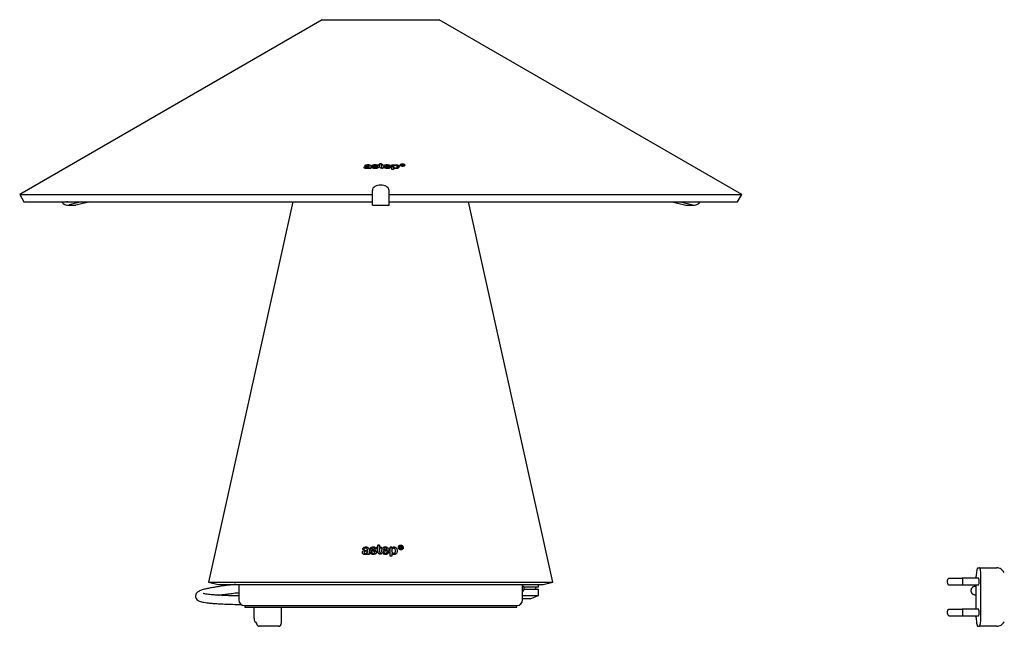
# Model space of a CAD drawing. Header units: millimetres. Extents: x -128 to 1033, y 62 to 1184.
# Tile 2 of 3: x -128 to 462, y 821 to 1184. Entities that reach past the tile are written whole.
import ezdxf

# ---------------------------------------------------------------- set-up
doc = ezdxf.new("R2010")
doc.units = ezdxf.units.MM
doc.header["$LTSCALE"] = 5

msp = doc.modelspace()

# ---------------------------------------------------------------- linework, layer by layer
at = {"color": 7, "linetype": 'Continuous', "lineweight": 25}
for p, q in [((53.52, 1183.91), (-127.82, 1079.21)), ((53.52, 1183.91), (123.52, 1183.91)), ((304.87, 1079.21), (123.52, 1183.91)), ((88.01, 1097.7), (89, 1097.7)), ((88.01, 1097.11), (88.01, 1097.7)), ((89, 1097.7), (89, 1097.11)), ((79.78, 1096.33), (78.81, 1096.31)), ((79.7, 1094.79), (79.7, 1095.43)), ((81.66, 1096.23), (81.66, 1096.28)), ((81.66, 1095.88), (81.66, 1096.23)), ((81.68, 1095.8), (81.68, 1095.88)), ((81.68, 1094.99), (81.68, 1095.8)), ((81.77, 1094.84), (81.77, 1095.11)), ((82.62, 1094.85), (81.77, 1094.84)), ((82.62, 1095.61), (82.62, 1094.85)), ((83.22, 1095.55), (84.19, 1095.56)), ((84.19, 1094.93), (84.19, 1095.56)), ((84.27, 1095.91), (84.27, 1096.53)), ((85.36, 1095.79), (84.69, 1095.85)), ((84.91, 1096.26), (85.52, 1096.2)), ((87.07, 1096.49), (86.14, 1096.48)), ((86.16, 1094.92), (86.16, 1095.49)), ((87.34, 1097.11), (88.01, 1097.11)), ((87.34, 1096.76), (87.34, 1097.11)), ((88.01, 1096.76), (87.34, 1096.76)), ((88.01, 1096.76), (88.01, 1097.11)), ((88.01, 1095.76), (88.01, 1096.76)), ((89, 1097.11), (89.89, 1097.11)), ((89, 1096.76), (89, 1097.11)), ((89, 1096.76), (89, 1095.75)), ((89.89, 1096.76), (89, 1096.76)), ((89.88, 1094.89), (89.44, 1094.89)), ((89.63, 1095.26), (89.88, 1095.26)), ((89.88, 1095.26), (89.88, 1094.89)), ((89.89, 1097.11), (89.89, 1096.76)), ((91.3, 1096.21), (93.57, 1096.19)), ((91.3, 1095.85), (91.3, 1096.21)), ((94.58, 1095.82), (91.3, 1095.85)), ((91.3, 1094.99), (91.3, 1095.85)), ((93.56, 1095.53), (94.53, 1095.51)), ((93.56, 1094.93), (93.56, 1095.53)), ((93.57, 1095.83), (93.57, 1096.19)), ((95.3, 1097.06), (96.29, 1097.04)), ((95.3, 1094.26), (95.3, 1097.06)), ((95.3, 1096.25), (96.29, 1096.25)), ((96.29, 1094.24), (95.3, 1094.26)), ((96.25, 1095.14), (96.25, 1095.93)), ((96.25, 1095.14), (96.29, 1094.93)), ((96.29, 1097.04), (96.29, 1096.75)), ((96.29, 1096.12), (96.29, 1096.75)), ((96.29, 1095.11), (96.29, 1094.24)), ((98.51, 1095.14), (98.51, 1095.89)), ((100.52, 1096.44), (100.52, 1096.88)), ((101.04, 1097.27), (101.59, 1097.26)), ((101.04, 1096.51), (101.04, 1097.27)), ((101.04, 1096.59), (101.41, 1096.59)), ((101.41, 1096.5), (101.04, 1096.51)), ((101.41, 1097.12), (101.41, 1096.92)), ((101.68, 1097.11), (101.41, 1097.12)), ((101.41, 1096.92), (101.68, 1096.91)), ((101.41, 1096.78), (101.41, 1096.92)), ((101.41, 1096.78), (101.41, 1096.5)), ((101.66, 1096.77), (101.41, 1096.78)), ((101.98, 1096.48), (101.66, 1096.77)), ((101.94, 1096.52), (101.94, 1097)), ((101.94, 1096.56), (102.03, 1096.55)), ((102.4, 1096.47), (101.98, 1096.48)), ((102.03, 1096.79), (102.4, 1096.47)), ((102.03, 1096.48), (102.03, 1096.79)), ((102.79, 1096.38), (102.79, 1096.81)), ((83.52, 1072.87), (83.52, 1081.7)), ((93.52, 1072.87), (93.52, 1081.7)), ((-127.82, 1079.21), (-125.32, 1074.88)), ((-127.82, 1079.21), (83.52, 1079.21)), ((-125.32, 1074.88), (83.52, 1074.88)), ((-98.91, 1074.88), (-99.48, 1074.88)), ((-90.83, 1074.88), (-98.26, 1072.98)), ((-85.83, 1074.88), (-93.26, 1072.98)), ((35.84, 1074.88), (-14.68, 847.01)), ((93.52, 1079.21), (304.87, 1079.21)), ((93.52, 1074.88), (302.37, 1074.88)), ((191.73, 847.01), (141.21, 1074.88)), ((263.12, 1074.88), (270.55, 1072.98)), ((268.12, 1074.88), (275.55, 1072.98)), ((276.19, 1074.88), (276.77, 1074.88)), ((302.37, 1074.88), (304.87, 1079.21)), ((-99.19, 1072.87), (-94.19, 1072.87)), ((-93.26, 1072.98), (-94.19, 1072.87)), ((83.52, 1072.87), (93.52, 1072.87)), ((270.55, 1072.98), (271.48, 1072.87)), ((271.48, 1072.87), (276.48, 1072.87)), ((86.25, 867.42), (86.25, 868.11)), ((86.25, 867.9), (86.9, 867.9)), ((86.9, 868.11), (86.9, 869.26)), ((86.9, 869.05), (87.89, 869.05)), ((86.9, 867.9), (86.9, 868.11)), ((86.9, 865.47), (86.9, 867.42)), ((87.89, 869.26), (87.89, 868.11)), ((87.89, 867.9), (87.89, 868.11)), ((87.89, 867.9), (88.79, 867.9)), ((87.89, 867.43), (87.89, 865.45)), ((88.79, 868.11), (88.79, 867.43)), ((94.19, 862.6), (94.19, 868.08)), ((94.19, 867.9), (95.19, 867.9)), ((95.19, 868.07), (95.19, 867.49)), ((95.19, 867.32), (95.19, 867.49)), ((99.42, 867.77), (99.42, 867.86)), ((99.93, 867.16), (99.93, 868.65)), ((99.93, 868.57), (100.49, 868.57)), ((100.31, 868.35), (100.31, 867.97)), ((100.31, 867.91), (100.31, 867.97)), ((100.31, 867.91), (100.58, 867.91)), ((100.31, 867.69), (100.31, 867.15)), ((100.83, 868.09), (100.83, 868.14)), ((100.93, 867.69), (100.93, 867.74)), ((100.93, 867.69), (101.27, 867.12)), ((101.69, 867.77), (101.69, 867.8)), ((78.59, 864.78), (78.59, 864.89)), ((80.55, 866.42), (80.55, 866.52)), ((80.55, 866.27), (80.55, 866.42)), ((80.57, 865.59), (80.57, 865.75)), ((80.57, 865.44), (80.57, 865.59)), ((80.67, 863.71), (80.67, 864.23)), ((81.53, 865.21), (81.53, 863.72)), ((82.12, 864.91), (83.09, 864.91)), ((83.09, 864.91), (83.09, 865.1)), ((83.16, 866.79), (83.16, 866.98)), ((83.81, 866.26), (84.41, 866.14)), ((85.05, 864.74), (85.05, 864.94)), ((88.78, 864.5), (88.78, 863.77)), ((90.2, 866.16), (90.2, 866.37)), ((90.2, 866.16), (92.47, 866.16)), ((90.2, 865.45), (90.2, 865.67)), ((92.46, 864.86), (92.46, 865.06)), ((92.46, 864.86), (93.42, 864.86)), ((92.47, 866.16), (92.47, 866.36)), ((95.15, 865.73), (95.15, 865.9)), ((95.19, 864.3), (95.19, 862.59)), ((97.41, 865.73), (97.41, 865.86)), ((446.45, 855.64), (447.25, 855.64)), ((445.46, 849.39), (445.46, 850.64)), ((448.24, 825.64), (448.24, 850.64)), ((460.32, 854.87), (461.23, 854.1)), ((-14.68, 847.01), (-8.82, 845.72)), ((-14.68, 847.01), (191.73, 847.01)), ((-8.82, 845.72), (185.87, 845.72)), ((3.47, 845.72), (3.47, 836.51)), ((173.57, 836.51), (173.57, 845.72)), ((183.09, 844.17), (174.28, 844.17)), ((181.59, 842.65), (181.59, 844.17)), ((183.09, 844.17), (183.09, 845.72)), ((185.87, 845.72), (191.73, 847.01)), ((437.05, 849.29), (429.21, 849.29)), ((429.21, 849.29), (429.22, 849.29)), ((429.21, 845.49), (437.05, 845.49)), ((446.85, 849.39), (437.05, 849.39)), ((437.05, 845.39), (446.85, 845.39)), ((445.46, 830.89), (445.46, 845.39)), ((173.57, 838.99), (183.09, 838.99)), ((183.09, 842.65), (174.48, 842.65)), ((178.09, 837.17), (183.09, 838.99)), ((183.09, 838.99), (183.09, 842.65)), ((6.97, 833.01), (170.07, 833.01)), ((7.02, 833.01), (7.02, 832.01)), ((170.02, 832.01), (170.02, 833.01)), ((178.09, 837.17), (173.57, 837.17)), ((7.02, 832.01), (170.02, 832.01)), ((12.79, 825.64), (12.79, 832.01)), ((28.99, 822.91), (28.99, 832.01)), ((437.05, 830.79), (429.21, 830.79)), ((429.21, 830.79), (429.22, 830.79)), ((429.21, 826.99), (437.05, 826.99)), ((446.85, 830.89), (437.05, 830.89)), ((437.05, 826.89), (446.85, 826.89)), ((445.46, 825.64), (445.46, 826.89)), ((27.49, 820.64), (15.73, 820.64)), ((446.45, 820.64), (447.25, 820.64)), ((461.23, 822.18), (460.32, 821.41))]:
    msp.add_line(p, q, dxfattribs=at)
at = {"color": 7, "linetype": 'Continuous', "lineweight": 25, "flags": 128}
for points in [[(88.52, 1084.91), (87.55, 1084.85), (86.61, 1084.67), (85.75, 1084.37), (84.99, 1083.97), (84.37, 1083.48), (83.91, 1082.93), (83.62, 1082.32), (83.52, 1081.7)], [(93.52, 1081.7), (93.43, 1082.32), (93.14, 1082.93), (92.68, 1083.48), (92.06, 1083.97), (91.3, 1084.37), (90.44, 1084.67), (89.5, 1084.85), (88.52, 1084.91)], [(436.92, 845.49), (437.05, 845.39), (437.2, 845.54), (437.33, 845.97), (437.42, 846.62), (437.45, 847.39), (437.42, 848.15), (437.33, 848.8), (437.2, 849.24), (437.05, 849.39), (436.92, 849.29)], [(437.05, 845.49), (437.19, 845.63), (437.32, 846.04), (437.4, 846.66), (437.43, 847.39), (437.4, 848.12), (437.32, 848.73), (437.19, 849.14), (437.05, 849.29), (437.05, 849.29)], [(436.92, 826.99), (437.05, 826.89), (437.2, 827.04), (437.33, 827.47), (437.42, 828.12), (437.45, 828.89), (437.42, 829.65), (437.33, 830.3), (437.2, 830.74), (437.05, 830.89), (436.92, 830.79)], [(437.05, 826.99), (437.19, 827.13), (437.32, 827.54), (437.4, 828.16), (437.43, 828.89), (437.4, 829.62), (437.32, 830.23), (437.19, 830.64), (437.05, 830.79), (437.05, 830.79)]]:
    msp.add_lwpolyline(points, dxfattribs=at)
at = {"color": 7, "linetype": 'Continuous', "lineweight": 25}
for centre, radius, start, end in [((-99.14, 1077.01), 4.12, 211.04193, 282.37133), ((276.43, 1077.01), 4.12, 257.62867, 328.95807), ((457.71, 850.81), 4.83, 57.22754, 89.96027), ((444.43, 847.87), 2.86, 350.32059, 32.14149), ((444.43, 846.91), 2.86, 327.85851, 9.67941), ((6.97, 836.51), 3.5, 180, 270), ((170.07, 836.51), 3.5, 270, 0), ((444.43, 829.37), 2.86, 350.32059, 32.14149), ((444.43, 828.41), 2.86, 327.85851, 9.67941), ((457.71, 825.47), 4.83, 270.03973, 302.77246)]:
    msp.add_arc(centre, radius, start, end, dxfattribs=at)
for centre, major_axis, ratio, start_param, end_param in [((88.52, 845.14), (103.5, 0), 0.221963, 1.586448, 1.592823), ((88.52, 844.42), (103.66, 0), 0.221963, 1.586423, 1.592789), ((88.52, 846.35), (103.23, 0), 0.221963, 1.576901, 1.586488), ((88.52, 845.14), (103.5, 0), 0.221963, 1.568257, 1.576886), ((88.52, 844.42), (103.66, 0), 0.221963, 1.568261, 1.576876), ((88.52, 845.14), (103.5, 0), 0.221963, 1.506398, 1.515987), ((88.52, 845.85), (103.34, 0), 0.221963, 1.454708, 1.460182), ((88.52, 845.55), (103.41, 0), 0.221963, 1.45398, 1.4566), ((88.52, 845.15), (103.49, 0), 0.221963, 1.45408, 1.456698), ((88.52, 844.86), (103.56, 0), 0.221963, 1.454365, 1.45677), ((135.01, 783.16), (-116.78, 211.2), 0.048074, 5.094538, 5.097413), ((133.77, 787.23), (-115.87, 205.64), 0.04966, 5.083228, 5.086522), ((88.52, 843.71), (103.81, 0), 0.221963, 1.6658, 1.675233), ((88.52, 840.58), (104.51, 0), 0.221963, 1.637802, 1.646005), ((88.52, 842), (104.19, 0), 0.221963, 1.623003, 1.632308), ((93.26, 840.61), (104.39, -22.42), 0.212396, 1.702656, 1.709141), ((93.23, 841.5), (104.2, -22.25), 0.2125, 1.700722, 1.70657), ((88.52, 843.86), (103.78, 0), 0.221963, 1.59544, 1.604405), ((88.52, 840.58), (104.51, 0), 0.221963, 1.568354, 1.572518), ((88.52, 841.35), (104.34, 0), 0.221963, 1.56835, 1.570794), ((88.52, 843.31), (103.9, 0), 0.221963, 1.532814, 1.554701), ((88.52, 842.57), (104.07, 0), 0.221963, 1.52321, 1.554726), ((88.52, 841.95), (104.2, 0), 0.221963, 1.523783, 1.53307), ((88.52, 839.38), (104.77, 0), 0.221963, 1.507183, 1.516655), ((88.52, 844.28), (103.69, 0), 0.221963, 1.456911, 1.460554), ((88.52, 844.28), (103.69, 0), 0.221963, 1.447299, 1.451379), ((459.71, 854.89), (-3.98, 4.15), 0.100197, 4.126616, 4.426822), ((459.71, 821.39), (3.98, 4.15), 0.100197, 4.997956, 5.298162)]:
    msp.add_ellipse(centre, major_axis=major_axis, ratio=ratio, start_param=start_param, end_param=end_param, dxfattribs=at)
for points, knots in [([(100.21, 1096.89), (100.23, 1096.98), (100.26, 1097.15), (100.53, 1097.37), (100.92, 1097.51), (101.31, 1097.57), (101.56, 1097.57), (101.66, 1097.57)], [0, 0, 0, 0, 0.22992, 0.461332, 0.671181, 0.868033, 1, 1, 1, 1]), ([(101.66, 1097.57), (101.84, 1097.56), (102.17, 1097.53), (102.6, 1097.39), (102.89, 1097.21), (103.07, 1097), (103.09, 1096.87), (103.09, 1096.8)], [0, 0, 0, 0, 0.237849, 0.436487, 0.635272, 0.831303, 1, 1, 1, 1]), ([(78.65, 1095.39), (78.66, 1095.45), (78.68, 1095.57), (78.88, 1095.75), (79.29, 1095.93), (80.23, 1096.13), (81.07, 1096.18), (81.66, 1096.23)], [0, 0, 0, 0, 0.102361, 0.189266, 0.316382, 0.524866, 1, 1, 1, 1]), ([(80.3, 1094.76), (80.05, 1094.76), (79.64, 1094.77), (79.14, 1094.89), (78.82, 1095.05), (78.67, 1095.22), (78.65, 1095.34), (78.65, 1095.39)], [0, 0, 0, 0, 0.308593, 0.526476, 0.701068, 0.876469, 1, 1, 1, 1]), ([(78.81, 1096.31), (78.84, 1096.4), (78.9, 1096.58), (79.23, 1096.81), (79.67, 1096.98), (80.19, 1097.09), (80.57, 1097.1), (80.74, 1097.11)], [0, 0, 0, 0, 0.201525, 0.404783, 0.589207, 0.807128, 1, 1, 1, 1]), ([(78.95, 1095), (78.97, 1095.01), (79.15, 1095.13), (79.44, 1095.18), (79.7, 1095.22)], [0, 0, 0, 0, 0.125137, 1, 1, 1, 1]), ([(81.68, 1095.88), (81.48, 1095.87), (81.1, 1095.84), (80.52, 1095.78), (80.07, 1095.71), (79.82, 1095.6), (79.72, 1095.52), (79.7, 1095.46), (79.7, 1095.43), (79.7, 1095.43)], [0, 0, 0, 0, 0.252274, 0.504652, 0.758676, 0.844282, 0.915983, 0.987679, 1, 1, 1, 1]), ([(79.7, 1095.43), (79.71, 1095.39), (79.72, 1095.33), (79.81, 1095.25), (79.96, 1095.18), (80.2, 1095.13), (80.41, 1095.13), (80.52, 1095.13)], [0, 0, 0, 0, 0.180387, 0.327928, 0.475377, 0.709908, 1, 1, 1, 1]), ([(80.69, 1096.75), (80.53, 1096.73), (80.29, 1096.72), (80.01, 1096.62), (79.86, 1096.52), (79.8, 1096.42), (79.79, 1096.35), (79.78, 1096.33)], [0, 0, 0, 0, 0.340895, 0.527546, 0.715793, 0.878959, 1, 1, 1, 1]), ([(81.77, 1095.11), (81.7, 1095.05), (81.55, 1094.94), (81.09, 1094.81), (80.66, 1094.77), (80.36, 1094.76), (80.3, 1094.76)], [0, 0, 0, 0, 0.232818, 0.466709, 0.896067, 1, 1, 1, 1]), ([(80.52, 1095.13), (80.68, 1095.14), (80.95, 1095.15), (81.29, 1095.25), (81.52, 1095.38), (81.66, 1095.57), (81.67, 1095.72), (81.68, 1095.8)], [0, 0, 0, 0, 0.240943, 0.401189, 0.562333, 0.745266, 1, 1, 1, 1]), ([(81.66, 1096.28), (81.65, 1096.35), (81.64, 1096.46), (81.52, 1096.59), (81.32, 1096.68), (81.04, 1096.74), (80.81, 1096.74), (80.69, 1096.75)], [0, 0, 0, 0, 0.271742, 0.415663, 0.561001, 0.774526, 1, 1, 1, 1]), ([(80.74, 1097.11), (81.03, 1097.11), (81.48, 1097.1), (82.04, 1096.97), (82.39, 1096.79), (82.63, 1096.52), (82.64, 1096.31), (82.65, 1096.19)], [0, 0, 0, 0, 0.278963, 0.433177, 0.588275, 0.772406, 1, 1, 1, 1]), ([(82.65, 1096.19), (82.65, 1096.14), (82.64, 1096.04), (82.63, 1095.85), (82.63, 1095.71), (82.62, 1095.61)], [0, 0, 0, 0, 0.250026, 0.500046, 1, 1, 1, 1]), ([(85.21, 1094.82), (84.92, 1094.83), (84.43, 1094.85), (83.82, 1095.01), (83.43, 1095.21), (83.26, 1095.41), (83.23, 1095.52), (83.22, 1095.55)], [0, 0, 0, 0, 0.314588, 0.545402, 0.740512, 0.935819, 1, 1, 1, 1]), ([(83.34, 1096.49), (83.35, 1096.55), (83.37, 1096.67), (83.59, 1096.85), (83.96, 1097.01), (84.52, 1097.13), (84.95, 1097.14), (85.16, 1097.15)], [0, 0, 0, 0, 0.144799, 0.29055, 0.4777, 0.739493, 1, 1, 1, 1]), ([(84.69, 1095.85), (84.52, 1095.87), (84.17, 1095.92), (83.75, 1096.02), (83.47, 1096.17), (83.35, 1096.32), (83.34, 1096.44), (83.34, 1096.49)], [0, 0, 0, 0, 0.252154, 0.523556, 0.677907, 0.832086, 1, 1, 1, 1]), ([(83.73, 1096.05), (83.81, 1096.09), (83.95, 1096.17), (84.16, 1096.18), (84.27, 1096.19)], [0, 0, 0, 0, 0.514287, 1, 1, 1, 1]), ([(84.19, 1095.56), (84.23, 1095.5), (84.29, 1095.39), (84.51, 1095.28), (84.82, 1095.2), (85.08, 1095.2), (85.24, 1095.2)], [0, 0, 0, 0, 0.274463, 0.463762, 0.652653, 1, 1, 1, 1]), ([(85.09, 1096.77), (85, 1096.77), (84.79, 1096.76), (84.53, 1096.72), (84.35, 1096.65), (84.28, 1096.59), (84.27, 1096.55), (84.27, 1096.53)], [0, 0, 0, 0, 0.25274, 0.621174, 0.75258, 0.885224, 1, 1, 1, 1]), ([(84.27, 1096.53), (84.27, 1096.49), (84.29, 1096.43), (84.41, 1096.36), (84.62, 1096.29), (84.8, 1096.27), (84.91, 1096.26)], [0, 0, 0, 0, 0.204381, 0.386849, 0.622848, 1, 1, 1, 1]), ([(86.14, 1096.48), (86.12, 1096.52), (86.07, 1096.6), (85.89, 1096.69), (85.59, 1096.76), (85.3, 1096.77), (85.12, 1096.77), (85.09, 1096.77)], [0, 0, 0, 0, 0.192256, 0.353595, 0.565438, 0.948703, 1, 1, 1, 1]), ([(85.16, 1097.15), (85.5, 1097.14), (86.02, 1097.12), (86.62, 1096.93), (86.95, 1096.72), (87.03, 1096.56), (87.07, 1096.49)], [0, 0, 0, 0, 0.391731, 0.60973, 0.828338, 1, 1, 1, 1]), ([(87.13, 1095.55), (87.11, 1095.47), (87.09, 1095.32), (86.84, 1095.13), (86.46, 1094.97), (85.91, 1094.85), (85.45, 1094.83), (85.21, 1094.82)], [0, 0, 0, 0, 0.167401, 0.336448, 0.489975, 0.728421, 1, 1, 1, 1]), ([(85.24, 1095.2), (85.34, 1095.2), (85.55, 1095.2), (85.8, 1095.24), (85.99, 1095.3), (86.11, 1095.37), (86.15, 1095.43), (86.16, 1095.47), (86.16, 1095.49)], [0, 0, 0, 0, 0.25239, 0.506478, 0.670672, 0.801682, 0.93337, 1, 1, 1, 1]), ([(86.16, 1095.49), (86.15, 1095.52), (86.14, 1095.57), (86.05, 1095.65), (85.84, 1095.73), (85.6, 1095.77), (85.4, 1095.79), (85.36, 1095.79)], [0, 0, 0, 0, 0.156714, 0.315273, 0.449765, 0.892797, 1, 1, 1, 1]), ([(85.52, 1096.2), (85.7, 1096.18), (86.14, 1096.13), (86.67, 1096.02), (87, 1095.84), (87.11, 1095.69), (87.12, 1095.59), (87.13, 1095.55)], [0, 0, 0, 0, 0.251887, 0.587215, 0.737647, 0.88876, 1, 1, 1, 1]), ([(86.16, 1095.23), (86.37, 1095.21), (86.6, 1095.19), (86.73, 1095.11), (86.74, 1095.1)], [0, 0, 0, 0, 0.91828, 1, 1, 1, 1]), ([(89.44, 1094.89), (89.24, 1094.9), (88.89, 1094.91), (88.48, 1095.05), (88.19, 1095.24), (88.03, 1095.49), (88.02, 1095.67), (88.01, 1095.76)], [0, 0, 0, 0, 0.238357, 0.404554, 0.570493, 0.790719, 1, 1, 1, 1]), ([(89, 1095.75), (89, 1095.69), (89.01, 1095.59), (89.08, 1095.45), (89.18, 1095.35), (89.33, 1095.29), (89.49, 1095.27), (89.59, 1095.26), (89.63, 1095.26)], [0, 0, 0, 0, 0.252257, 0.491623, 0.624487, 0.758523, 0.909519, 1, 1, 1, 1]), ([(90.3, 1096.01), (90.33, 1096.17), (90.37, 1096.45), (90.77, 1096.8), (91.31, 1097.03), (91.91, 1097.14), (92.29, 1097.14), (92.46, 1097.15)], [0, 0, 0, 0, 0.26258, 0.46737, 0.673331, 0.855085, 1, 1, 1, 1]), ([(92.52, 1094.82), (92.25, 1094.83), (91.74, 1094.86), (91.09, 1095.05), (90.63, 1095.31), (90.35, 1095.65), (90.32, 1095.89), (90.3, 1096.01)], [0, 0, 0, 0, 0.224702, 0.414745, 0.605056, 0.791894, 1, 1, 1, 1]), ([(90.45, 1095.57), (90.46, 1095.59), (90.51, 1095.78), (90.82, 1096), (91.2, 1096.1), (91.3, 1096.12)], [0, 0, 0, 0, 0.09255, 0.78265, 1, 1, 1, 1]), ([(92.46, 1096.76), (92.32, 1096.75), (92.02, 1096.74), (91.64, 1096.63), (91.41, 1096.47), (91.31, 1096.33), (91.3, 1096.24), (91.3, 1096.21)], [0, 0, 0, 0, 0.247803, 0.497472, 0.71192, 0.900828, 1, 1, 1, 1]), ([(91.3, 1095.85), (91.32, 1095.77), (91.35, 1095.62), (91.6, 1095.42), (91.92, 1095.29), (92.24, 1095.23), (92.43, 1095.23), (92.49, 1095.23)], [0, 0, 0, 0, 0.259136, 0.479983, 0.700813, 0.912826, 1, 1, 1, 1]), ([(92.46, 1097.15), (92.72, 1097.13), (93.23, 1097.11), (93.87, 1096.9), (94.34, 1096.59), (94.58, 1096.22), (94.58, 1095.95), (94.58, 1095.82)], [0, 0, 0, 0, 0.199295, 0.400443, 0.575451, 0.796372, 1, 1, 1, 1]), ([(93.57, 1096.19), (93.56, 1096.28), (93.52, 1096.42), (93.29, 1096.59), (93, 1096.7), (92.71, 1096.75), (92.52, 1096.76), (92.46, 1096.76)], [0, 0, 0, 0, 0.285153, 0.483097, 0.680125, 0.905925, 1, 1, 1, 1]), ([(92.49, 1095.23), (92.69, 1095.23), (92.99, 1095.24), (93.34, 1095.35), (93.48, 1095.45), (93.54, 1095.51), (93.56, 1095.53)], [0, 0, 0, 0, 0.4481167, 0.6814488, 0.9148716, 1, 1, 1, 1]), ([(94.53, 1095.51), (94.44, 1095.41), (94.27, 1095.19), (93.76, 1094.96), (93.16, 1094.83), (92.74, 1094.82), (92.52, 1094.82)], [0, 0, 0, 0, 0.263534, 0.529016, 0.760362, 1, 1, 1, 1]), ([(97.4, 1096.67), (97.27, 1096.67), (97.02, 1096.66), (96.7, 1096.56), (96.45, 1096.43), (96.27, 1096.21), (96.26, 1096.04), (96.25, 1095.93)], [0, 0, 0, 0, 0.176102, 0.353781, 0.520113, 0.699053, 1, 1, 1, 1]), ([(96.25, 1095.93), (96.26, 1095.82), (96.28, 1095.63), (96.49, 1095.39), (96.79, 1095.24), (97.11, 1095.16), (97.32, 1095.15), (97.4, 1095.15)], [0, 0, 0, 0, 0.327855, 0.516816, 0.706485, 0.88785, 1, 1, 1, 1]), ([(96.29, 1096.75), (96.39, 1096.81), (96.6, 1096.94), (97.08, 1097.06), (97.43, 1097.07), (97.62, 1097.07)], [0, 0, 0, 0, 0.324286, 0.649943, 1, 1, 1, 1]), ([(97.62, 1094.74), (97.41, 1094.75), (97.04, 1094.78), (96.57, 1094.92), (96.38, 1095.05), (96.29, 1095.11)], [0, 0, 0, 0, 0.390052, 0.705408, 1, 1, 1, 1]), ([(98.51, 1095.89), (98.49, 1096.01), (98.47, 1096.21), (98.25, 1096.44), (98, 1096.58), (97.71, 1096.66), (97.5, 1096.67), (97.4, 1096.67)], [0, 0, 0, 0, 0.351381, 0.545784, 0.703638, 0.862731, 1, 1, 1, 1]), ([(97.4, 1095.15), (97.52, 1095.15), (97.75, 1095.15), (98.04, 1095.23), (98.28, 1095.37), (98.48, 1095.59), (98.5, 1095.78), (98.51, 1095.89)], [0, 0, 0, 0, 0.17265, 0.31841, 0.463489, 0.690162, 1, 1, 1, 1]), ([(97.62, 1097.07), (97.83, 1097.05), (98.25, 1097.02), (98.8, 1096.84), (99.25, 1096.57), (99.5, 1096.22), (99.53, 1095.98), (99.54, 1095.86)], [0, 0, 0, 0, 0.187836, 0.376609, 0.557157, 0.799524, 1, 1, 1, 1]), ([(99.54, 1095.86), (99.51, 1095.69), (99.47, 1095.41), (99.09, 1095.05), (98.57, 1094.83), (98.04, 1094.74), (97.73, 1094.74), (97.62, 1094.74)], [0, 0, 0, 0, 0.3005, 0.508445, 0.71794, 0.903254, 1, 1, 1, 1]), ([(98.42, 1096.19), (98.45, 1096.19), (98.79, 1096.15), (99.38, 1095.78), (99.48, 1095.38), (99.54, 1095.14)], [0, 0, 0, 0, 0.0407234, 0.4141503, 1, 1, 1, 1]), ([(101.66, 1096.13), (101.48, 1096.15), (101.11, 1096.18), (100.65, 1096.33), (100.35, 1096.54), (100.22, 1096.73), (100.22, 1096.85), (100.21, 1096.89)], [0, 0, 0, 0, 0.239581, 0.480914, 0.691755, 0.889388, 1, 1, 1, 1]), ([(101.66, 1097.43), (101.5, 1097.42), (101.19, 1097.42), (100.83, 1097.3), (100.6, 1097.14), (100.53, 1097), (100.52, 1096.91), (100.52, 1096.88)], [0, 0, 0, 0, 0.2662119, 0.5044317, 0.7107961, 0.9096767, 1, 1, 1, 1]), ([(100.52, 1096.88), (100.54, 1096.79), (100.56, 1096.64), (100.81, 1096.46), (101.11, 1096.34), (101.41, 1096.28), (101.6, 1096.27), (101.66, 1096.27)], [0, 0, 0, 0, 0.286279, 0.486219, 0.68552, 0.902486, 1, 1, 1, 1]), ([(101.59, 1097.26), (101.67, 1097.25), (101.84, 1097.25), (102.05, 1097.21), (102.2, 1097.17), (102.27, 1097.11), (102.3, 1097.05), (102.3, 1097.01), (102.31, 1096.99)], [0, 0, 0, 0, 0.248274, 0.513358, 0.633574, 0.754815, 0.895524, 1, 1, 1, 1]), ([(102.79, 1096.81), (102.78, 1096.9), (102.75, 1097.05), (102.5, 1097.24), (102.21, 1097.36), (101.91, 1097.42), (101.72, 1097.43), (101.66, 1097.43)], [0, 0, 0, 0, 0.289612, 0.490804, 0.691348, 0.901474, 1, 1, 1, 1]), ([(101.66, 1096.27), (101.8, 1096.27), (102.07, 1096.28), (102.41, 1096.37), (102.65, 1096.5), (102.78, 1096.65), (102.79, 1096.76), (102.79, 1096.81)], [0, 0, 0, 0, 0.2363207, 0.4361411, 0.6357769, 0.8398748, 1, 1, 1, 1]), ([(103.09, 1096.8), (103.08, 1096.71), (103.04, 1096.54), (102.76, 1096.32), (102.37, 1096.18), (101.99, 1096.13), (101.75, 1096.13), (101.66, 1096.13)], [0, 0, 0, 0, 0.234837, 0.471847, 0.682874, 0.879656, 1, 1, 1, 1]), ([(101.94, 1097), (101.93, 1097.02), (101.93, 1097.04), (101.89, 1097.07), (101.83, 1097.09), (101.76, 1097.11), (101.71, 1097.11), (101.68, 1097.11)], [0, 0, 0, 0, 0.237391, 0.395123, 0.552773, 0.794899, 1, 1, 1, 1]), ([(101.68, 1096.91), (101.73, 1096.91), (101.8, 1096.91), (101.88, 1096.93), (101.91, 1096.95), (101.94, 1096.98), (101.94, 1096.99), (101.94, 1097)], [0, 0, 0, 0, 0.394837, 0.559735, 0.725589, 0.875426, 1, 1, 1, 1]), ([(102.31, 1096.99), (102.3, 1096.96), (102.3, 1096.91), (102.22, 1096.85), (102.13, 1096.82), (102.06, 1096.8), (102.03, 1096.79)], [0, 0, 0, 0, 0.314528, 0.560801, 0.805932, 1, 1, 1, 1]), ([(77.7, 866.63), (77.73, 866.81), (77.79, 867.16), (78.14, 867.64), (78.64, 867.98), (79.17, 868.13), (79.5, 868.15), (79.64, 868.16)], [0, 0, 0, 0, 0.20106, 0.403932, 0.627417, 0.852651, 1, 1, 1, 1]), ([(79.59, 867.45), (79.43, 867.43), (79.19, 867.41), (78.9, 867.23), (78.74, 867.01), (78.69, 866.81), (78.68, 866.68), (78.68, 866.65)], [0, 0, 0, 0, 0.344567, 0.532564, 0.72219, 0.922065, 1, 1, 1, 1]), ([(80.55, 866.52), (80.54, 866.67), (80.53, 866.89), (80.4, 867.16), (80.2, 867.33), (79.92, 867.44), (79.7, 867.45), (79.59, 867.45)], [0, 0, 0, 0, 0.284801, 0.431043, 0.578767, 0.792009, 1, 1, 1, 1]), ([(79.64, 868.16), (79.93, 868.15), (80.38, 868.14), (80.93, 867.88), (81.29, 867.52), (81.52, 866.98), (81.53, 866.57), (81.54, 866.33)], [0, 0, 0, 0, 0.2785872, 0.4330482, 0.5883084, 0.7703257, 1, 1, 1, 1]), ([(82.23, 866.92), (82.24, 867.04), (82.27, 867.27), (82.48, 867.61), (82.85, 867.93), (83.41, 868.15), (83.84, 868.18), (84.05, 868.2)], [0, 0, 0, 0, 0.144521, 0.289981, 0.478176, 0.736595, 1, 1, 1, 1]), ([(82.23, 866.75), (82.24, 866.85), (82.26, 867.05), (82.45, 867.41), (83.01, 867.9), (83.64, 867.96), (84.05, 868)], [0, 0, 0, 0, 0.125645, 0.251257, 0.501397, 1, 1, 1, 1]), ([(83.99, 867.46), (83.9, 867.45), (83.68, 867.44), (83.42, 867.35), (83.24, 867.21), (83.18, 867.11), (83.17, 867.03), (83.16, 866.98), (83.16, 866.98)], [0, 0, 0, 0, 0.252487, 0.6353, 0.765746, 0.873964, 0.982578, 1, 1, 1, 1]), ([(85.04, 866.89), (85, 866.98), (84.94, 867.15), (84.71, 867.34), (84.38, 867.44), (84.13, 867.45), (83.99, 867.46)], [0, 0, 0, 0, 0.226986, 0.422608, 0.672549, 1, 1, 1, 1]), ([(84.05, 868.2), (84.39, 868.17), (84.92, 868.13), (85.52, 867.75), (85.84, 867.34), (85.93, 867.03), (85.97, 866.89)], [0, 0, 0, 0, 0.3934748, 0.6111553, 0.8294069, 1, 1, 1, 1]), ([(84.05, 868), (84.29, 867.99), (84.77, 867.96), (85.37, 867.66), (85.72, 867.34), (85.79, 867.15), (85.79, 867.13)], [0, 0, 0, 0, 0.347689, 0.694247, 0.966908, 1, 1, 1, 1]), ([(89.19, 865.98), (89.22, 866.28), (89.27, 866.81), (89.66, 867.51), (90.2, 867.96), (90.8, 868.18), (91.19, 868.2), (91.36, 868.21)], [0, 0, 0, 0, 0.2587855, 0.4641723, 0.6705883, 0.8549808, 1, 1, 1, 1]), ([(91.36, 867.45), (91.19, 867.44), (90.89, 867.41), (90.54, 867.18), (90.32, 866.9), (90.21, 866.61), (90.2, 866.43), (90.2, 866.37)], [0, 0, 0, 0, 0.2890771, 0.4870892, 0.6850485, 0.8932367, 1, 1, 1, 1]), ([(91.36, 868.21), (91.62, 868.19), (92.13, 868.14), (92.77, 867.74), (93.23, 867.14), (93.47, 866.42), (93.47, 865.89), (93.47, 865.64)], [0, 0, 0, 0, 0.200261, 0.402561, 0.576137, 0.800707, 1, 1, 1, 1]), ([(92.47, 866.36), (92.45, 866.52), (92.42, 866.8), (92.18, 867.14), (91.89, 867.35), (91.6, 867.45), (91.42, 867.45), (91.36, 867.45)], [0, 0, 0, 0, 0.289696, 0.48843, 0.68643, 0.901486, 1, 1, 1, 1]), ([(95.19, 867.49), (95.3, 867.62), (95.52, 867.9), (96, 868.12), (96.35, 868.14), (96.51, 868.15)], [0, 0, 0, 0, 0.340754, 0.683054, 1, 1, 1, 1]), ([(96.51, 868.15), (96.73, 868.12), (97.16, 868.07), (97.72, 867.72), (98.16, 867.18), (98.4, 866.53), (98.42, 866.05), (98.43, 865.84)], [0, 0, 0, 0, 0.192081, 0.385535, 0.565164, 0.81062, 1, 1, 1, 1]), ([(99.11, 867.87), (99.12, 868.04), (99.15, 868.39), (99.43, 868.83), (99.83, 869.12), (100.22, 869.24), (100.46, 869.24), (100.56, 869.25)], [0, 0, 0, 0, 0.232373, 0.466115, 0.678806, 0.87644, 1, 1, 1, 1]), ([(99.11, 867.77), (99.13, 867.98), (99.18, 868.4), (99.56, 868.88), (100.05, 869.14), (100.39, 869.17), (100.56, 869.19)], [0, 0, 0, 0, 0.279743, 0.559109, 0.779448, 1, 1, 1, 1]), ([(100.56, 866.44), (100.37, 866.46), (100.01, 866.5), (99.54, 866.79), (99.24, 867.19), (99.12, 867.56), (99.11, 867.79), (99.11, 867.87)], [0, 0, 0, 0, 0.24127, 0.48442, 0.692951, 0.888429, 1, 1, 1, 1]), ([(100.56, 868.97), (100.42, 868.96), (100.14, 868.94), (99.79, 868.74), (99.55, 868.45), (99.44, 868.15), (99.43, 867.95), (99.42, 867.86)], [0, 0, 0, 0, 0.227308, 0.456993, 0.657374, 0.859169, 1, 1, 1, 1]), ([(99.42, 867.86), (99.43, 867.72), (99.45, 867.46), (99.65, 867.13), (99.92, 866.88), (100.24, 866.73), (100.46, 866.72), (100.56, 866.71)], [0, 0, 0, 0, 0.241952, 0.434632, 0.626634, 0.841001, 1, 1, 1, 1]), ([(99.42, 867.77), (99.44, 867.61), (99.47, 867.27), (99.77, 866.9), (100.15, 866.68), (100.42, 866.66), (100.56, 866.65)], [0, 0, 0, 0, 0.279973, 0.559235, 0.779506, 1, 1, 1, 1]), ([(100.49, 868.63), (100.58, 868.63), (100.74, 868.62), (100.95, 868.56), (101.09, 868.48), (101.17, 868.37), (101.2, 868.25), (101.21, 868.17), (101.21, 868.14)], [0, 0, 0, 0, 0.251098, 0.509761, 0.630424, 0.752089, 0.9082, 1, 1, 1, 1]), ([(100.49, 868.57), (100.66, 868.56), (100.87, 868.55), (101.09, 868.43), (101.19, 868.3), (101.2, 868.18), (101.21, 868.1)], [0, 0, 0, 0, 0.500102, 0.625417, 0.750538, 1, 1, 1, 1]), ([(100.56, 869.25), (100.73, 869.23), (101.09, 869.18), (101.55, 868.9), (101.85, 868.5), (101.98, 868.12), (101.99, 867.88), (101.99, 867.79)], [0, 0, 0, 0, 0.235805, 0.473485, 0.680657, 0.884272, 1, 1, 1, 1]), ([(100.56, 869.19), (100.77, 869.16), (101.2, 869.12), (101.68, 868.74), (101.95, 868.26), (101.98, 867.94), (101.99, 867.77)], [0, 0, 0, 0, 0.279791, 0.559108, 0.779483, 1, 1, 1, 1]), ([(101.69, 867.8), (101.68, 867.95), (101.65, 868.21), (101.46, 868.56), (101.19, 868.8), (100.87, 868.94), (100.65, 868.96), (100.56, 868.97)], [0, 0, 0, 0, 0.246446, 0.440864, 0.635052, 0.840519, 1, 1, 1, 1]), ([(100.56, 866.71), (100.7, 866.71), (100.96, 866.73), (101.3, 866.92), (101.55, 867.18), (101.67, 867.5), (101.68, 867.71), (101.69, 867.8)], [0, 0, 0, 0, 0.235963, 0.437496, 0.63851, 0.839287, 1, 1, 1, 1]), ([(101.99, 867.79), (101.98, 867.62), (101.95, 867.28), (101.68, 866.85), (101.29, 866.57), (100.9, 866.44), (100.65, 866.44), (100.56, 866.44)], [0, 0, 0, 0, 0.231177, 0.46458, 0.663987, 0.873626, 1, 1, 1, 1]), ([(100.56, 866.65), (100.73, 866.66), (101.07, 866.7), (101.45, 867), (101.66, 867.38), (101.68, 867.64), (101.69, 867.77)], [0, 0, 0, 0, 0.2797, 0.559143, 0.779302, 1, 1, 1, 1]), ([(100.83, 868.14), (100.83, 868.17), (100.82, 868.21), (100.79, 868.27), (100.74, 868.31), (100.66, 868.34), (100.61, 868.34), (100.58, 868.35)], [0, 0, 0, 0, 0.219023, 0.375795, 0.532794, 0.760304, 1, 1, 1, 1]), ([(100.58, 867.97), (100.62, 867.97), (100.69, 867.97), (100.77, 868), (100.81, 868.05), (100.83, 868.1), (100.83, 868.13), (100.83, 868.14)], [0, 0, 0, 0, 0.392797, 0.556305, 0.720686, 0.876795, 1, 1, 1, 1]), ([(100.58, 867.91), (100.61, 867.91), (100.68, 867.91), (100.77, 867.94), (100.82, 868.01), (100.83, 868.06), (100.83, 868.09)], [0, 0, 0, 0, 0.281195, 0.560709, 0.780425, 1, 1, 1, 1]), ([(101.21, 868.14), (101.2, 868.08), (101.2, 867.99), (101.12, 867.87), (101.03, 867.79), (100.96, 867.76), (100.93, 867.74)], [0, 0, 0, 0, 0.311384, 0.55648, 0.800436, 1, 1, 1, 1]), ([(77.55, 864.84), (77.55, 864.96), (77.57, 865.19), (77.77, 865.53), (78.18, 865.87), (79.12, 866.25), (79.97, 866.35), (80.55, 866.42)], [0, 0, 0, 0, 0.1016264, 0.1879876, 0.3143672, 0.5234716, 1, 1, 1, 1]), ([(79.2, 863.58), (78.91, 863.6), (78.46, 863.62), (77.96, 863.92), (77.68, 864.23), (77.56, 864.55), (77.55, 864.76), (77.55, 864.84)], [0, 0, 0, 0, 0.367142, 0.563411, 0.730605, 0.898452, 1, 1, 1, 1]), ([(80.57, 865.75), (80.38, 865.72), (79.99, 865.68), (79.42, 865.57), (78.97, 865.44), (78.72, 865.24), (78.62, 865.09), (78.6, 864.97), (78.59, 864.9), (78.59, 864.89)], [0, 0, 0, 0, 0.251545, 0.503192, 0.756397, 0.842041, 0.913535, 0.98505, 1, 1, 1, 1]), ([(78.59, 864.89), (78.6, 864.81), (78.62, 864.67), (78.74, 864.5), (78.93, 864.37), (79.17, 864.3), (79.34, 864.3), (79.41, 864.3)], [0, 0, 0, 0, 0.212209, 0.363247, 0.556213, 0.817417, 1, 1, 1, 1]), ([(78.59, 864.78), (78.6, 864.71), (78.61, 864.57), (78.74, 864.39), (79, 864.21), (79.24, 864.19), (79.41, 864.17)], [0, 0, 0, 0, 0.186982, 0.373551, 0.560891, 1, 1, 1, 1]), ([(80.67, 864.23), (80.59, 864.12), (80.43, 863.89), (79.94, 863.65), (79.52, 863.59), (79.23, 863.58), (79.2, 863.58)], [0, 0, 0, 0, 0.245109, 0.491695, 0.946234, 1, 1, 1, 1]), ([(79.41, 864.3), (79.58, 864.31), (79.85, 864.34), (80.2, 864.52), (80.43, 864.78), (80.56, 865.16), (80.57, 865.44), (80.57, 865.59)], [0, 0, 0, 0, 0.249499, 0.410106, 0.571603, 0.76081, 1, 1, 1, 1]), ([(79.41, 864.17), (79.6, 864.19), (79.98, 864.21), (80.41, 864.56), (80.56, 865.02), (80.57, 865.3), (80.57, 865.44)], [0, 0, 0, 0, 0.280261, 0.558099, 0.778649, 1, 1, 1, 1]), ([(81.54, 866.33), (81.54, 866.24), (81.54, 866.05), (81.53, 865.68), (81.53, 865.39), (81.53, 865.21)], [0, 0, 0, 0, 0.250062, 0.500093, 1, 1, 1, 1]), ([(84.11, 863.65), (83.82, 863.67), (83.32, 863.71), (82.69, 864.03), (82.29, 864.47), (82.15, 864.86), (82.12, 865.06), (82.12, 865.08)], [0, 0, 0, 0, 0.316794, 0.543987, 0.772901, 0.968269, 1, 1, 1, 1]), ([(83.58, 865.66), (83.41, 865.71), (83.07, 865.79), (82.65, 865.99), (82.38, 866.27), (82.25, 866.58), (82.24, 866.8), (82.23, 866.92)], [0, 0, 0, 0, 0.251782, 0.517717, 0.669381, 0.820926, 1, 1, 1, 1]), ([(83.09, 865.1), (83.12, 864.99), (83.17, 864.79), (83.37, 864.57), (83.64, 864.42), (83.91, 864.38), (84.09, 864.38), (84.14, 864.37)], [0, 0, 0, 0, 0.238011, 0.429535, 0.620836, 0.906918, 1, 1, 1, 1]), ([(83.09, 864.91), (83.12, 864.78), (83.2, 864.53), (83.58, 864.22), (83.93, 864.19), (84.14, 864.18)], [0, 0, 0, 0, 0.280469, 0.560284, 1, 1, 1, 1]), ([(83.16, 866.98), (83.17, 866.92), (83.18, 866.8), (83.3, 866.65), (83.51, 866.53), (83.7, 866.48), (83.81, 866.45)], [0, 0, 0, 0, 0.204465, 0.38682, 0.622973, 1, 1, 1, 1]), ([(83.16, 866.79), (83.18, 866.71), (83.2, 866.54), (83.47, 866.35), (83.68, 866.29), (83.81, 866.26)], [0, 0, 0, 0, 0.27815, 0.55805, 1, 1, 1, 1]), ([(86.02, 865.06), (86.01, 864.91), (85.98, 864.62), (85.74, 864.24), (85.36, 863.92), (84.8, 863.7), (84.35, 863.67), (84.11, 863.65)], [0, 0, 0, 0, 0.167103, 0.335911, 0.492195, 0.730832, 1, 1, 1, 1]), ([(84.14, 864.37), (84.3, 864.39), (84.54, 864.4), (84.82, 864.53), (84.97, 864.66), (85.04, 864.81), (85.05, 864.9), (85.05, 864.94)], [0, 0, 0, 0, 0.411005, 0.589793, 0.770249, 0.889788, 1, 1, 1, 1]), ([(84.14, 864.18), (84.34, 864.19), (84.64, 864.22), (84.94, 864.42), (85.04, 864.59), (85.05, 864.69), (85.05, 864.74)], [0, 0, 0, 0, 0.4996243, 0.7492889, 0.8745657, 1, 1, 1, 1]), ([(85.05, 864.94), (85.05, 864.99), (85.04, 865.11), (84.95, 865.25), (84.73, 865.41), (84.49, 865.49), (84.3, 865.53), (84.26, 865.54)], [0, 0, 0, 0, 0.156574, 0.31499, 0.449395, 0.892288, 1, 1, 1, 1]), ([(84.41, 866.34), (84.6, 866.3), (84.99, 866.21), (85.47, 866.03), (85.81, 865.75), (86, 865.43), (86.01, 865.18), (86.02, 865.06)], [0, 0, 0, 0, 0.251652, 0.521468, 0.674864, 0.829073, 1, 1, 1, 1]), ([(84.41, 866.14), (84.84, 866.05), (85.44, 865.92), (85.97, 865.34), (86, 865.01), (86.02, 864.85)], [0, 0, 0, 0, 0.560373, 0.780009, 1, 1, 1, 1]), ([(88.34, 863.77), (88.14, 863.79), (87.78, 863.82), (87.37, 864.1), (87.09, 864.46), (86.93, 864.94), (86.91, 865.29), (86.9, 865.47)], [0, 0, 0, 0, 0.242519, 0.407464, 0.572054, 0.788727, 1, 1, 1, 1]), ([(87.89, 865.45), (87.9, 865.34), (87.91, 865.13), (87.98, 864.88), (88.08, 864.68), (88.22, 864.57), (88.38, 864.51), (88.48, 864.51), (88.52, 864.5)], [0, 0, 0, 0, 0.252219, 0.49189, 0.623341, 0.756014, 0.906814, 1, 1, 1, 1]), ([(91.43, 863.66), (91.15, 863.68), (90.64, 863.73), (89.98, 864.09), (89.53, 864.6), (89.25, 865.26), (89.21, 865.72), (89.19, 865.98)], [0, 0, 0, 0, 0.226315, 0.415908, 0.60601, 0.787692, 1, 1, 1, 1]), ([(90.2, 865.67), (90.21, 865.51), (90.25, 865.2), (90.51, 864.81), (90.86, 864.55), (91.17, 864.47), (91.34, 864.46), (91.38, 864.46)], [0, 0, 0, 0, 0.252123, 0.506858, 0.725775, 0.930462, 1, 1, 1, 1]), ([(90.2, 865.45), (90.22, 865.28), (90.26, 864.93), (90.57, 864.53), (90.96, 864.29), (91.24, 864.26), (91.38, 864.25)], [0, 0, 0, 0, 0.280039, 0.559637, 0.779746, 1, 1, 1, 1]), ([(91.38, 864.46), (91.59, 864.47), (91.9, 864.49), (92.24, 864.72), (92.38, 864.9), (92.44, 865.03), (92.46, 865.06)], [0, 0, 0, 0, 0.459181, 0.688172, 0.91735, 1, 1, 1, 1]), ([(91.38, 864.25), (91.51, 864.26), (91.75, 864.27), (92.08, 864.39), (92.33, 864.6), (92.41, 864.77), (92.46, 864.86)], [0, 0, 0, 0, 0.280385, 0.560101, 0.779977, 1, 1, 1, 1]), ([(93.42, 865.05), (93.34, 864.83), (93.16, 864.4), (92.65, 863.95), (92.05, 863.69), (91.64, 863.67), (91.43, 863.66)], [0, 0, 0, 0, 0.266369, 0.535132, 0.762675, 1, 1, 1, 1]), ([(96.3, 867.37), (96.17, 867.36), (95.92, 867.34), (95.59, 867.14), (95.35, 866.86), (95.17, 866.44), (95.16, 866.1), (95.15, 865.9)], [0, 0, 0, 0, 0.178862, 0.359485, 0.517945, 0.709898, 1, 1, 1, 1]), ([(95.15, 865.9), (95.16, 865.64), (95.18, 865.25), (95.44, 864.79), (95.74, 864.53), (96.05, 864.4), (96.24, 864.39), (96.3, 864.39)], [0, 0, 0, 0, 0.362539, 0.547006, 0.731835, 0.913993, 1, 1, 1, 1]), ([(95.15, 865.73), (95.16, 865.53), (95.17, 865.14), (95.41, 864.63), (95.83, 864.29), (96.14, 864.26), (96.3, 864.24)], [0, 0, 0, 0, 0.281132, 0.560468, 0.78033, 1, 1, 1, 1]), ([(96.51, 863.6), (96.31, 863.62), (95.93, 863.66), (95.47, 863.93), (95.27, 864.18), (95.19, 864.3)], [0, 0, 0, 0, 0.392773, 0.716184, 1, 1, 1, 1]), ([(97.41, 865.86), (97.39, 866.11), (97.37, 866.49), (97.14, 866.93), (96.89, 867.2), (96.6, 867.35), (96.4, 867.36), (96.3, 867.37)], [0, 0, 0, 0, 0.35099, 0.548692, 0.707551, 0.867785, 1, 1, 1, 1]), ([(96.3, 864.39), (96.42, 864.4), (96.65, 864.41), (96.96, 864.59), (97.21, 864.89), (97.38, 865.34), (97.4, 865.68), (97.41, 865.86)], [0, 0, 0, 0, 0.17058, 0.316385, 0.496488, 0.740813, 1, 1, 1, 1]), ([(96.3, 864.24), (96.44, 864.25), (96.7, 864.27), (97.03, 864.51), (97.35, 864.99), (97.38, 865.42), (97.41, 865.73)], [0, 0, 0, 0, 0.186846, 0.373442, 0.560606, 1, 1, 1, 1]), ([(98.43, 865.84), (98.41, 865.51), (98.36, 864.95), (97.98, 864.24), (97.47, 863.8), (96.94, 863.61), (96.62, 863.61), (96.51, 863.6)], [0, 0, 0, 0, 0.300251, 0.508193, 0.717536, 0.902803, 1, 1, 1, 1]), ([(446.45, 855.64), (446.34, 855.58), (446.12, 855.47), (445.82, 854.61), (445.6, 853.34), (445.48, 851.94), (445.46, 851.01), (445.46, 850.64)], [0, 0, 0, 0, 0.214694, 0.429388, 0.644082, 0.858775, 1, 1, 1, 1]), ([(448.24, 850.64), (448.23, 851.2), (448.21, 852.32), (448.04, 853.82), (447.78, 854.95), (447.5, 855.55), (447.32, 855.61), (447.25, 855.64)], [0, 0, 0, 0, 0.214694, 0.429388, 0.644082, 0.858775, 1, 1, 1, 1]), ([(447.25, 855.64), (447.88, 855.64), (449.19, 855.64), (451.15, 855.64), (453.22, 855.64), (455.39, 855.64), (456.96, 855.64), (457.71, 855.64)], [0, 0, 0, 0, 0.17467, 0.364942, 0.564575, 0.792894, 1, 1, 1, 1]), ([(1.43, 845.72), (0.35, 845.59), (-2.41, 845.28), (-6.12, 844.78), (-9.79, 844.23), (-12.79, 843.72), (-15.18, 843.24), (-17.04, 842.8), (-18.47, 842.4), (-19.53, 842.03), (-20.45, 841.63), (-21.34, 841), (-21.88, 840.49), (-22.42, 839.35), (-22.45, 838.24), (-21.99, 836.98), (-21, 836.09), (-20.11, 835.68), (-18.86, 835.27), (-17.42, 834.98), (-15.68, 834.72), (-13.44, 834.47), (-10.61, 834.25), (-7.07, 834.04), (-2.75, 833.87), (1.35, 833.76), (4.08, 833.73), (4.96, 833.72)], [0, 0, 0, 0, 0.037742, 0.096725, 0.156896, 0.212805, 0.264914, 0.312641, 0.355535, 0.393271, 0.428787, 0.46009, 0.491599, 0.512721, 0.533665, 0.555127, 0.590286, 0.628398, 0.666976, 0.705885, 0.745631, 0.7873, 0.831008, 0.876981, 0.925696, 0.976081, 1, 1, 1, 1]), ([(173.57, 841.57), (173.6, 841.58), (173.92, 841.77), (174.18, 842.12), (174.42, 842.53), (174.49, 842.72), (174.53, 842.86), (174.55, 842.92), (174.56, 842.97), (174.57, 843.03), (174.57, 843.1), (174.58, 843.43), (174.48, 843.76), (174.23, 844.27), (173.95, 844.65), (173.66, 844.86), (173.57, 844.93)], [0, 0, 0, 0, 0.016163, 0.206172, 0.265899, 0.303955, 0.316818, 0.322305, 0.327762, 0.334508, 0.348308, 0.367259, 0.562013, 0.71888, 0.913536, 1, 1, 1, 1]), ([(429.21, 849.29), (429.13, 849.28), (428.98, 849.27), (428.72, 849.16), (428.41, 848.9), (428.17, 848.44), (428.1, 847.99), (428.06, 847.4), (428.09, 846.82), (428.28, 846.28), (428.48, 845.9), (428.73, 845.64), (428.99, 845.51), (429.13, 845.5), (429.21, 845.49)], [0, 0, 0, 0, 0.052369, 0.100981, 0.185695, 0.30808, 0.390994, 0.466383, 0.630371, 0.69687, 0.780031, 0.881118, 0.938547, 1, 1, 1, 1]), ([(445.46, 844.47), (445.38, 844.47), (444.99, 844.48), (444.56, 844.46), (444.1, 844.41), (443.82, 844.33), (443.62, 844.24), (443.52, 844.18), (443.45, 844.14), (443.36, 844.07), (443.22, 843.97), (443.01, 843.79), (442.73, 843.48), (442.46, 843.01), (442.3, 842.48), (442.25, 841.93), (442.32, 841.38), (442.5, 840.88), (442.73, 840.51), (442.94, 840.26), (443.22, 839.98), (443.75, 839.64), (444.43, 839.48), (444.92, 839.43), (445.38, 839.41), (445.46, 839.4)], [0, 0, 0, 0, 0.03391, 0.175679, 0.28001, 0.349233, 0.371293, 0.379388, 0.385719, 0.390645, 0.399773, 0.41094, 0.433826, 0.462039, 0.493444, 0.515904, 0.546525, 0.576258, 0.596052, 0.612297, 0.631237, 0.679893, 0.798487, 0.967645, 1, 1, 1, 1]), ([(3.47, 838.84), (2.76, 838.85), (0.67, 838.88), (-2.52, 838.97), (-6.13, 839.1), (-9.33, 839.27), (-11.95, 839.46), (-13.97, 839.65), (-15.67, 839.85), (-16.95, 840.06), (-17.67, 840.19), (-17.97, 840.3), (-17.93, 840.25), (-17.93, 840.24)], [0, 0, 0, 0, 0.0520367, 0.1513859, 0.2575302, 0.3693766, 0.4756027, 0.5744573, 0.6661409, 0.7901277, 0.8975495, 0.9876514, 1, 1, 1, 1]), ([(-8.6, 839.24), (-8.49, 839.26), (-7.55, 839.42), (-5.45, 839.72), (-2.28, 840.15), (0.72, 840.52), (2.74, 840.74), (3.47, 840.82)], [0, 0, 0, 0, 0.03625, 0.308931, 0.589301, 0.849887, 1, 1, 1, 1]), ([(429.21, 830.79), (429.13, 830.78), (428.98, 830.77), (428.72, 830.66), (428.41, 830.4), (428.17, 829.94), (428.1, 829.49), (428.06, 828.9), (428.09, 828.32), (428.28, 827.78), (428.48, 827.4), (428.73, 827.14), (428.99, 827.01), (429.13, 827), (429.21, 826.99)], [0, 0, 0, 0, 0.052369, 0.100981, 0.185695, 0.30808, 0.390994, 0.466383, 0.630371, 0.69687, 0.780031, 0.881118, 0.938547, 1, 1, 1, 1]), ([(14.03, 822.42), (13.85, 822.6), (13.3, 823.19), (12.88, 824.35), (12.81, 825.27), (12.79, 825.64)], [0, 0, 0, 0, 0.213709, 0.688008, 1, 1, 1, 1]), ([(13.54, 823.36), (13.55, 823.37), (13.56, 823.37), (13.67, 823.22), (13.92, 822.68), (14.3, 821.76), (14.61, 821.12), (14.9, 821.03), (15, 821.01)], [0, 0, 0, 0, 0.028479, 0.085207, 0.247922, 0.554699, 0.844043, 1, 1, 1, 1]), ([(15, 821.01), (15.03, 820.96), (15.13, 820.81), (15.4, 820.67), (15.62, 820.65), (15.73, 820.64)], [0, 0, 0, 0, 0.207888, 0.61937, 1, 1, 1, 1]), ([(27.49, 820.64), (27.68, 820.67), (28.03, 820.72), (28.4, 821.04), (28.68, 821.42), (28.79, 821.75), (28.87, 821.95)], [0, 0, 0, 0, 0.233365, 0.425761, 0.653497, 1, 1, 1, 1]), ([(28.85, 821.96), (28.87, 821.99), (28.98, 822.22), (28.99, 822.59), (28.99, 822.93), (28.99, 823.03)], [0, 0, 0, 0, 0.087253, 0.71205, 1, 1, 1, 1]), ([(445.46, 825.64), (445.47, 825.08), (445.49, 823.95), (445.66, 822.45), (445.92, 821.32), (446.19, 820.72), (446.38, 820.66), (446.45, 820.64)], [0, 0, 0, 0, 0.214694, 0.429388, 0.644082, 0.858775, 1, 1, 1, 1]), ([(447.25, 820.64), (447.36, 820.69), (447.58, 820.8), (447.88, 821.67), (448.1, 822.93), (448.22, 824.34), (448.23, 825.27), (448.24, 825.64)], [0, 0, 0, 0, 0.214694, 0.429388, 0.644082, 0.858775, 1, 1, 1, 1]), ([(457.71, 820.64), (457.08, 820.64), (455.77, 820.64), (453.81, 820.64), (451.74, 820.64), (449.57, 820.64), (448, 820.64), (447.25, 820.64)], [0, 0, 0, 0, 0.17467, 0.364942, 0.564575, 0.792894, 1, 1, 1, 1])]:
    msp.add_open_spline(points, degree=3, knots=knots, dxfattribs=at)

doc.saveas('drawing.dxf')
